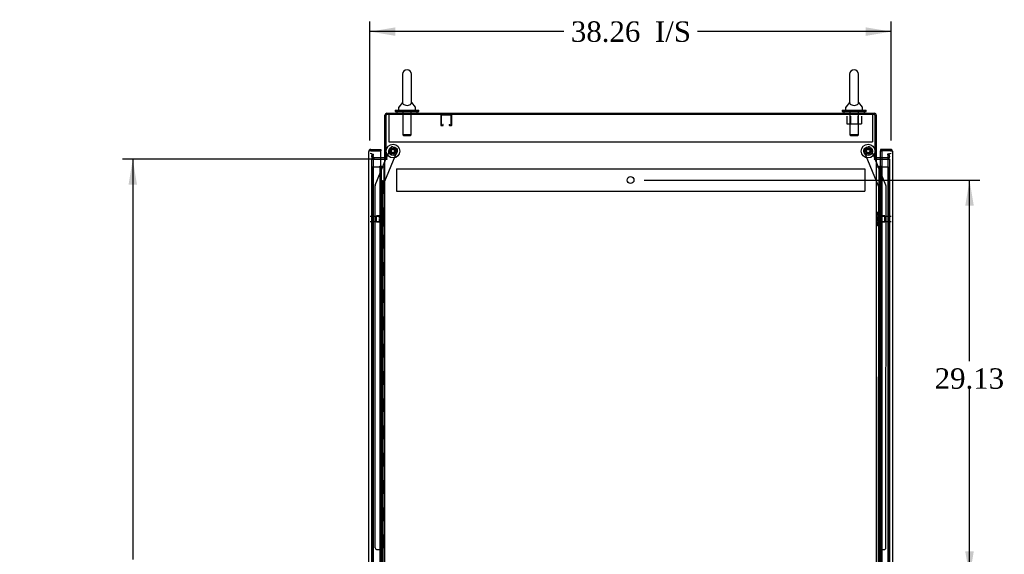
# Model space of a CAD drawing. Header units: inches. Extents: x 1 to 359, y -2 to 239.
# Tile 13 of 18: x 147 to 219, y 124 to 163. Entities that reach past the tile are written whole.
import ezdxf
from ezdxf.enums import TextEntityAlignment as Align
from ezdxf.lldxf.tags import DXFTag

# ---------------------------------------------------------------- set-up
doc = ezdxf.new("R2010")
doc.units = ezdxf.units.IN
doc.header["$MEASUREMENT"] = 0
for name, color, linetype in [('COM53964-5', 7, 'Continuous'), ('COM54746-60', 7, 'Continuous'), ('COM56676-2', 7, 'Continuous'), ('COM70215', 7, 'Continuous'), ('COM70220', 7, 'Continuous'), ('COM70449-5', 7, 'Continuous'), ('COM70839-3', 7, 'Continuous'), ('COM71197-3', 7, 'Continuous'), ('COM71199-2', 7, 'Continuous'), ('Default', 7, 'Continuous'), ('NTS18024', 7, 'Continuous'), ('NTS18147', 7, 'Continuous'), ('ROL87452', 7, 'Continuous'), ('RVT17786', 7, 'Continuous'), ('SCS86414', 7, 'Continuous'), ('STD26122', 7, 'Continuous'), ('WAF25376', 7, 'Continuous'), ('WAF25377', 7, 'Continuous'), ('WAM254785', 7, 'Continuous'), ('WAM30038', 7, 'Continuous')]:
    doc.layers.add(name, color=color, linetype=linetype)
doc.styles.add('SEACAD_Times_New_Roman', font='times.ttf')
tags = doc.linetypes.add('HIDDEN2', pattern=[0.1875, 0.125, -0.0625]).pattern_tags.tags
tags[6:7] = [DXFTag(74, 4), DXFTag(75, 0), DXFTag(340, '0'), DXFTag(46, 0.0), DXFTag(50, 0.0), DXFTag(44, 0.0), DXFTag(45, 0.0)]
tags[4:5] = [DXFTag(74, 4), DXFTag(75, 0), DXFTag(340, '0'), DXFTag(46, 0.0), DXFTag(50, 0.0), DXFTag(44, 0.0), DXFTag(45, 0.0)]
doc.dimstyles.new('HAMMOND_(STH_-_300x200)', dxfattribs={"dimtxt": 1.5, "dimasz": 1.875, "dimexe": 0.75, "dimexo": 0.75, "dimgap": 0.375, "dimtad": 0, "dimtih": 1, "dimtoh": 1, "dimzin": 0, "dimdsep": 46, "dimtxsty": 'SEACAD_Times_New_Roman', "dimblk1": '_SE_FILLED', "dimblk2": '_SE_FILLED', "dimsah": 1, "dimcen": 0.75, "dimadec": 0, "dimazin": 0, "dimtfac": 0.8, "dimtofl": 0, "dimtmove": 0, "dimatfit": 3, "dimfxl": 1, "dimtolj": 1, "dimtzin": 0, "dimarcsym": 0})

# ---------------------------------------------------------------- blocks, each defined once
blk = doc.blocks.new('SE3')
at = {"layer": 'COM53964-5', "color": 7, "linetype": 'HIDDEN2'}
for p, q in [((174.88, 152.086), (174.88, 151.948)), ((174.88, 152.086), (209.255, 152.086)), ((174.88, 151.948), (174.88, 150.599)), ((209.255, 152.086), (209.255, 151.948)), ((209.255, 151.948), (209.255, 150.599)), ((174.88, 150.599), (174.88, 150.461)), ((174.88, 150.461), (209.255, 150.461)), ((209.255, 150.599), (209.255, 150.461))]:
    blk.add_line(p, q, dxfattribs=at)
blk.add_circle((192.068, 151.273), 0.25, dxfattribs=at)
at = {"layer": 'COM54746-60', "color": 7, "linetype": 'HIDDEN2'}
for p, q in [((173.135, 152.251), (173.66, 152.251)), ((173.135, 92.251), (173.135, 152.251)), ((173.66, 152.251), (173.685, 152.251)), ((173.677, 152.26), (173.677, 152.286)), ((173.677, 152.286), (173.727, 152.286)), ((173.727, 152.26), (173.677, 152.26)), ((173.685, 92.251), (173.685, 152.251)), ((173.74, 152.251), (173.685, 152.251)), ((173.69, 152.26), (173.69, 92.251)), ((173.727, 152.286), (173.752, 152.286)), ((173.727, 152.26), (173.752, 152.26)), ((173.74, 152.251), (173.781, 152.251)), ((173.74, 151.251), (173.74, 152.251)), ((173.752, 152.286), (173.802, 152.286)), ((173.802, 152.26), (173.752, 152.26)), ((173.781, 152.251), (173.976, 152.251)), ((173.781, 151.251), (173.781, 152.251)), ((173.79, 92.251), (173.79, 152.26)), ((173.802, 152.286), (173.802, 152.26)), ((173.976, 152.251), (174.038, 152.251)), ((173.976, 92.251), (173.976, 152.251)), ((210.346, 152.251), (210.346, 92.251)), ((210.446, 92.251), (210.446, 152.251)), ((210.515, 152.251), (211, 152.251)), ((211, 92.251), (211, 152.251)), ((173.685, 151.251), (173.74, 151.251)), ((173.729, 151.251), (173.857, 151.251)), ((173.729, 150.251), (173.729, 151.251)), ((173.826, 150.251), (173.826, 151.251)), ((173.852, 151.251), (173.852, 150.251)), ((173.857, 150.251), (173.857, 151.251)), ((210.309, 151.251), (210.279, 151.251)), ((210.279, 151.251), (210.279, 150.251)), ((173.685, 150.251), (173.74, 150.251)), ((173.729, 150.251), (173.857, 150.251)), ((173.74, 149.251), (173.74, 150.251)), ((173.781, 149.251), (173.781, 150.251)), ((210.309, 150.251), (210.279, 150.251)), ((173.685, 149.251), (173.74, 149.251)), ((173.729, 149.251), (173.857, 149.251)), ((173.729, 148.251), (173.729, 149.251)), ((173.826, 148.251), (173.826, 149.251)), ((173.852, 149.251), (173.852, 148.251)), ((173.857, 148.251), (173.857, 149.251)), ((210.309, 149.251), (210.279, 149.251)), ((210.279, 149.251), (210.279, 148.251)), ((173.685, 148.251), (173.74, 148.251)), ((173.729, 148.251), (173.857, 148.251)), ((173.74, 147.251), (173.74, 148.251)), ((173.781, 147.251), (173.781, 148.251)), ((210.309, 148.251), (210.279, 148.251)), ((173.685, 147.251), (173.74, 147.251)), ((173.729, 147.251), (173.857, 147.251)), ((173.729, 146.251), (173.729, 147.251)), ((173.826, 146.251), (173.826, 147.251)), ((173.852, 147.251), (173.852, 146.251)), ((173.857, 146.251), (173.857, 147.251)), ((210.309, 147.251), (210.279, 147.251)), ((210.279, 147.251), (210.279, 146.251)), ((173.685, 146.251), (173.74, 146.251)), ((173.729, 146.251), (173.857, 146.251)), ((173.74, 145.251), (173.74, 146.251)), ((173.781, 145.251), (173.781, 146.251)), ((210.309, 146.251), (210.279, 146.251)), ((173.685, 145.251), (173.74, 145.251)), ((173.729, 145.251), (173.857, 145.251)), ((173.729, 144.251), (173.729, 145.251)), ((173.826, 144.251), (173.826, 145.251)), ((173.852, 145.251), (173.852, 144.251)), ((173.857, 144.251), (173.857, 145.251)), ((210.309, 145.251), (210.279, 145.251)), ((210.279, 145.251), (210.279, 144.251)), ((173.685, 144.251), (173.74, 144.251)), ((173.729, 144.251), (173.857, 144.251)), ((173.74, 143.251), (173.74, 144.251)), ((173.781, 143.251), (173.781, 144.251)), ((210.309, 144.251), (210.279, 144.251)), ((173.685, 143.251), (173.74, 143.251)), ((173.729, 143.251), (173.857, 143.251)), ((173.729, 142.251), (173.729, 143.251)), ((173.826, 142.251), (173.826, 143.251)), ((173.852, 143.251), (173.852, 142.251)), ((173.857, 142.251), (173.857, 143.251)), ((210.309, 143.251), (210.279, 143.251)), ((210.279, 143.251), (210.279, 142.251)), ((173.685, 142.251), (173.74, 142.251)), ((173.729, 142.251), (173.857, 142.251)), ((173.74, 141.251), (173.74, 142.251)), ((173.781, 141.251), (173.781, 142.251)), ((210.309, 142.251), (210.279, 142.251)), ((173.685, 141.251), (173.74, 141.251)), ((173.729, 141.251), (173.857, 141.251)), ((173.729, 140.251), (173.729, 141.251)), ((173.826, 140.251), (173.826, 141.251)), ((173.852, 141.251), (173.852, 140.251)), ((173.857, 140.251), (173.857, 141.251)), ((210.309, 141.251), (210.279, 141.251)), ((210.279, 141.251), (210.279, 140.251)), ((173.685, 140.251), (173.74, 140.251)), ((173.729, 140.251), (173.857, 140.251)), ((173.74, 139.251), (173.74, 140.251)), ((173.781, 139.251), (173.781, 140.251)), ((210.309, 140.251), (210.279, 140.251)), ((173.685, 139.251), (173.74, 139.251)), ((173.729, 139.251), (173.857, 139.251)), ((173.729, 138.251), (173.729, 139.251)), ((173.826, 138.251), (173.826, 139.251)), ((173.852, 139.251), (173.852, 138.251)), ((173.857, 138.251), (173.857, 139.251)), ((210.309, 139.251), (210.279, 139.251)), ((210.279, 139.251), (210.279, 138.251)), ((173.685, 138.251), (173.74, 138.251)), ((173.729, 138.251), (173.857, 138.251)), ((173.74, 137.251), (173.74, 138.251)), ((173.781, 137.251), (173.781, 138.251)), ((210.309, 138.251), (210.279, 138.251)), ((173.685, 137.251), (173.74, 137.251)), ((173.729, 137.251), (173.857, 137.251)), ((173.729, 136.251), (173.729, 137.251)), ((173.826, 136.251), (173.826, 137.251)), ((173.852, 137.251), (173.852, 136.251)), ((173.857, 136.251), (173.857, 137.251)), ((210.309, 137.251), (210.279, 137.251)), ((210.279, 137.251), (210.279, 136.251)), ((173.685, 136.251), (173.74, 136.251)), ((173.729, 136.251), (173.857, 136.251)), ((173.74, 135.251), (173.74, 136.251)), ((173.781, 135.251), (173.781, 136.251)), ((210.309, 136.251), (210.279, 136.251)), ((173.685, 135.251), (173.74, 135.251)), ((173.729, 135.251), (173.857, 135.251)), ((173.729, 134.251), (173.729, 135.251)), ((173.826, 134.251), (173.826, 135.251)), ((173.852, 135.251), (173.852, 134.251)), ((173.857, 134.251), (173.857, 135.251)), ((210.309, 135.251), (210.279, 135.251)), ((210.279, 135.251), (210.279, 134.251)), ((173.685, 134.251), (173.74, 134.251)), ((173.729, 134.251), (173.857, 134.251)), ((173.74, 133.251), (173.74, 134.251)), ((173.781, 133.251), (173.781, 134.251)), ((210.309, 134.251), (210.279, 134.251)), ((173.685, 133.251), (173.74, 133.251)), ((173.729, 133.251), (173.857, 133.251)), ((173.729, 132.251), (173.729, 133.251)), ((173.826, 132.251), (173.826, 133.251)), ((173.852, 133.251), (173.852, 132.251)), ((173.857, 132.251), (173.857, 133.251)), ((210.309, 133.251), (210.279, 133.251)), ((210.279, 133.251), (210.279, 132.251)), ((173.685, 132.251), (173.74, 132.251)), ((173.729, 132.251), (173.857, 132.251)), ((173.74, 131.251), (173.74, 132.251)), ((173.781, 131.251), (173.781, 132.251)), ((210.309, 132.251), (210.279, 132.251)), ((173.685, 131.251), (173.74, 131.251)), ((173.729, 131.251), (173.857, 131.251)), ((173.729, 130.251), (173.729, 131.251)), ((173.826, 130.251), (173.826, 131.251)), ((173.852, 131.251), (173.852, 130.251)), ((173.857, 130.251), (173.857, 131.251)), ((210.309, 131.251), (210.279, 131.251)), ((210.279, 131.251), (210.279, 130.251)), ((173.685, 130.251), (173.74, 130.251)), ((173.729, 130.251), (173.857, 130.251)), ((173.74, 129.251), (173.74, 130.251)), ((173.781, 129.251), (173.781, 130.251)), ((210.309, 130.251), (210.279, 130.251)), ((173.685, 129.251), (173.74, 129.251)), ((173.729, 129.251), (173.857, 129.251)), ((173.729, 128.251), (173.729, 129.251)), ((173.826, 128.251), (173.826, 129.251)), ((173.852, 129.251), (173.852, 128.251)), ((173.857, 128.251), (173.857, 129.251)), ((210.309, 129.251), (210.279, 129.251)), ((210.279, 129.251), (210.279, 128.251)), ((173.685, 128.251), (173.74, 128.251)), ((173.729, 128.251), (173.857, 128.251)), ((173.74, 127.251), (173.74, 128.251)), ((173.781, 127.251), (173.781, 128.251)), ((210.309, 128.251), (210.279, 128.251)), ((173.685, 127.251), (173.74, 127.251)), ((173.729, 127.251), (173.857, 127.251)), ((173.729, 126.251), (173.729, 127.251)), ((173.826, 126.251), (173.826, 127.251)), ((173.852, 127.251), (173.852, 126.251)), ((173.857, 126.251), (173.857, 127.251)), ((210.309, 127.251), (210.279, 127.251)), ((210.279, 127.251), (210.279, 126.251)), ((173.685, 126.251), (173.74, 126.251)), ((173.729, 126.251), (173.857, 126.251)), ((173.74, 125.251), (173.74, 126.251)), ((173.781, 125.251), (173.781, 126.251)), ((210.309, 126.251), (210.279, 126.251)), ((173.685, 125.251), (173.74, 125.251)), ((173.729, 125.251), (173.857, 125.251)), ((173.729, 124.251), (173.729, 125.251)), ((173.826, 124.251), (173.826, 125.251)), ((173.852, 125.251), (173.852, 124.251)), ((173.857, 124.251), (173.857, 125.251)), ((210.309, 125.251), (210.279, 125.251)), ((210.279, 125.251), (210.279, 124.251)), ((173.685, 124.251), (173.74, 124.251)), ((173.729, 124.251), (173.857, 124.251)), ((173.74, 123.251), (173.74, 124.251)), ((173.781, 123.251), (173.781, 124.251)), ((210.309, 124.251), (210.279, 124.251))]:
    blk.add_line(p, q, dxfattribs=at)
at = {"layer": 'COM54746-60', "color": 7, "linetype": 'Continuous'}
for p, q in [((210.098, 152.251), (210.309, 152.251)), ((210.309, 152.251), (210.513, 152.251)), ((210.309, 151.251), (210.309, 152.251)), ((210.333, 152.26), (210.333, 152.286)), ((210.333, 152.286), (210.383, 152.286)), ((210.383, 152.26), (210.333, 152.26)), ((210.346, 152.26), (210.346, 152.251)), ((210.383, 152.286), (210.408, 152.286)), ((210.383, 152.26), (210.408, 152.26)), ((210.408, 152.286), (210.458, 152.286)), ((210.458, 152.26), (210.408, 152.26)), ((210.446, 152.251), (210.446, 152.26)), ((210.458, 152.286), (210.458, 152.26)), ((210.513, 152.251), (210.515, 152.251)), ((210.513, 151.251), (210.513, 152.251)), ((210.513, 151.251), (210.309, 151.251)), ((210.513, 151.251), (210.309, 151.251)), ((210.309, 150.251), (210.309, 151.251)), ((210.513, 150.251), (210.513, 151.251)), ((210.513, 150.251), (210.309, 150.251)), ((210.513, 150.251), (210.309, 150.251)), ((210.309, 149.251), (210.309, 150.251)), ((210.513, 149.251), (210.513, 150.251)), ((210.513, 149.251), (210.309, 149.251)), ((210.513, 149.251), (210.309, 149.251)), ((210.309, 148.251), (210.309, 149.251)), ((210.513, 148.251), (210.513, 149.251)), ((210.513, 148.251), (210.309, 148.251)), ((210.513, 148.251), (210.309, 148.251)), ((210.309, 147.251), (210.309, 148.251)), ((210.513, 147.251), (210.513, 148.251)), ((210.513, 147.251), (210.309, 147.251)), ((210.513, 147.251), (210.309, 147.251)), ((210.309, 146.251), (210.309, 147.251)), ((210.513, 146.251), (210.513, 147.251)), ((210.513, 146.251), (210.309, 146.251)), ((210.513, 146.251), (210.309, 146.251)), ((210.309, 145.251), (210.309, 146.251)), ((210.513, 145.251), (210.513, 146.251)), ((210.513, 145.251), (210.309, 145.251)), ((210.513, 145.251), (210.309, 145.251)), ((210.309, 144.251), (210.309, 145.251)), ((210.513, 144.251), (210.513, 145.251)), ((210.513, 144.251), (210.309, 144.251)), ((210.513, 144.251), (210.309, 144.251)), ((210.309, 143.251), (210.309, 144.251)), ((210.513, 143.251), (210.513, 144.251)), ((210.513, 143.251), (210.309, 143.251)), ((210.513, 143.251), (210.309, 143.251)), ((210.309, 142.251), (210.309, 143.251)), ((210.513, 142.251), (210.513, 143.251)), ((210.513, 142.251), (210.309, 142.251)), ((210.513, 142.251), (210.309, 142.251)), ((210.309, 141.251), (210.309, 142.251)), ((210.513, 141.251), (210.513, 142.251)), ((210.513, 141.251), (210.309, 141.251)), ((210.513, 141.251), (210.309, 141.251)), ((210.309, 140.251), (210.309, 141.251)), ((210.513, 140.251), (210.513, 141.251)), ((210.513, 140.251), (210.309, 140.251)), ((210.513, 140.251), (210.309, 140.251)), ((210.309, 139.251), (210.309, 140.251)), ((210.513, 139.251), (210.513, 140.251)), ((210.513, 139.251), (210.309, 139.251)), ((210.513, 139.251), (210.309, 139.251)), ((210.309, 138.251), (210.309, 139.251)), ((210.513, 138.251), (210.513, 139.251)), ((210.513, 138.251), (210.309, 138.251)), ((210.513, 138.251), (210.309, 138.251)), ((210.309, 137.251), (210.309, 138.251)), ((210.513, 137.251), (210.513, 138.251)), ((210.513, 137.251), (210.309, 137.251)), ((210.513, 137.251), (210.309, 137.251)), ((210.309, 136.251), (210.309, 137.251)), ((210.513, 136.251), (210.513, 137.251)), ((210.513, 136.251), (210.309, 136.251)), ((210.513, 136.251), (210.309, 136.251)), ((210.309, 135.251), (210.309, 136.251)), ((210.513, 135.251), (210.513, 136.251)), ((210.513, 135.251), (210.309, 135.251)), ((210.513, 135.251), (210.309, 135.251)), ((210.309, 134.251), (210.309, 135.251)), ((210.513, 134.251), (210.513, 135.251)), ((210.513, 134.251), (210.309, 134.251)), ((210.513, 134.251), (210.309, 134.251)), ((210.309, 133.251), (210.309, 134.251)), ((210.513, 133.251), (210.513, 134.251)), ((210.513, 133.251), (210.309, 133.251)), ((210.513, 133.251), (210.309, 133.251)), ((210.309, 132.251), (210.309, 133.251)), ((210.513, 132.251), (210.513, 133.251)), ((210.513, 132.251), (210.309, 132.251)), ((210.513, 132.251), (210.309, 132.251)), ((210.309, 131.251), (210.309, 132.251)), ((210.513, 131.251), (210.513, 132.251)), ((210.513, 131.251), (210.309, 131.251)), ((210.513, 131.251), (210.309, 131.251)), ((210.309, 130.251), (210.309, 131.251)), ((210.513, 130.251), (210.513, 131.251)), ((210.513, 130.251), (210.309, 130.251)), ((210.513, 130.251), (210.309, 130.251)), ((210.309, 129.251), (210.309, 130.251)), ((210.513, 129.251), (210.513, 130.251)), ((210.513, 129.251), (210.309, 129.251)), ((210.513, 129.251), (210.309, 129.251)), ((210.309, 128.251), (210.309, 129.251)), ((210.513, 128.251), (210.513, 129.251)), ((210.513, 128.251), (210.309, 128.251)), ((210.513, 128.251), (210.309, 128.251)), ((210.309, 127.251), (210.309, 128.251)), ((210.513, 127.251), (210.513, 128.251)), ((210.513, 127.251), (210.309, 127.251)), ((210.513, 127.251), (210.309, 127.251)), ((210.309, 126.251), (210.309, 127.251)), ((210.513, 126.251), (210.513, 127.251)), ((210.513, 126.251), (210.309, 126.251)), ((210.513, 126.251), (210.309, 126.251)), ((210.309, 125.251), (210.309, 126.251)), ((210.513, 125.251), (210.513, 126.251)), ((210.513, 125.251), (210.309, 125.251)), ((210.513, 125.251), (210.309, 125.251)), ((210.309, 124.251), (210.309, 125.251)), ((210.513, 124.251), (210.513, 125.251)), ((210.513, 124.251), (210.309, 124.251)), ((210.513, 124.251), (210.309, 124.251)), ((210.309, 123.251), (210.309, 124.251)), ((210.513, 123.251), (210.513, 124.251))]:
    blk.add_line(p, q, dxfattribs=at)
at = {"layer": 'COM56676-2', "color": 7, "linetype": 'HIDDEN2'}
for p, q in [((174.318, 156.077), (174.318, 155.892)), ((174.318, 155.892), (174.318, 154.077)), ((209.818, 156.077), (209.818, 155.892)), ((209.818, 155.892), (209.818, 154.077)), ((174.318, 154.077), (209.818, 154.077))]:
    blk.add_line(p, q, dxfattribs=at)
at = {"layer": 'COM70215', "color": 7, "linetype": 'HIDDEN2'}
for p, q in [((178.133, 156.034), (178.133, 155.307)), ((178.173, 156.034), (178.173, 155.307)), ((178.903, 156.037), (178.176, 156.037)), ((178.906, 155.307), (178.906, 156.034)), ((178.946, 155.307), (178.946, 156.034)), ((178.176, 155.304), (178.278, 155.304)), ((178.176, 155.264), (178.278, 155.264)), ((178.281, 155.307), (178.281, 155.358)), ((178.321, 155.358), (178.281, 155.358)), ((178.321, 155.307), (178.321, 155.358)), ((178.758, 155.358), (178.758, 155.307)), ((178.758, 155.358), (178.798, 155.358)), ((178.798, 155.358), (178.798, 155.307)), ((178.801, 155.304), (178.903, 155.304)), ((178.801, 155.264), (178.903, 155.264))]:
    blk.add_line(p, q, dxfattribs=at)
for centre, radius, start, end in [((178.176, 156.034), 0.043, 90, 180), ((178.176, 156.034), 0.003, 90, 180), ((178.903, 156.034), 0.043, 0, 90), ((178.903, 156.034), 0.003, 0, 90), ((178.176, 155.307), 0.043, 180, 270), ((178.176, 155.307), 0.003, 180, 270), ((178.278, 155.307), 0.003, 270, 0), ((178.278, 155.307), 0.043, 270, 0), ((178.801, 155.307), 0.043, 180, 270), ((178.801, 155.307), 0.003, 180, 270), ((178.903, 155.307), 0.003, 270, 0), ((178.903, 155.307), 0.043, 270, 0)]:
    blk.add_arc(centre, radius, start, end, dxfattribs=at)
at = {"layer": 'COM70220', "color": 7, "linetype": 'HIDDEN2'}
for p, q in [((173.196, 152.718), (173.196, 152.968)), ((173.196, 91.783), (173.196, 152.718)), ((210.94, 152.968), (210.94, 152.718)), ((210.94, 152.718), (210.94, 91.783))]:
    blk.add_line(p, q, dxfattribs=at)
for centre, start, end in [((172.946, 152.968), 0, 90), ((211.19, 152.968), 90, 180)]:
    blk.add_arc(centre, 0.25, start, end, dxfattribs=at)
at = {"layer": 'COM70449-5', "color": 7, "linetype": 'Continuous'}
for p, q in [((174.181, 156.172), (209.955, 156.172)), ((174.038, 152.827), (174.038, 156.029)), ((210.098, 156.029), (210.098, 152.827)), ((173.99, 152.892), (173.726, 152.892)), ((174.133, 152.827), (174.038, 152.827)), ((210.003, 152.827), (210.098, 152.827)), ((210.515, 152.892), (210.146, 152.892))]:
    blk.add_line(p, q, dxfattribs=at)
at = {"layer": 'COM70449-5', "color": 7, "linetype": 'HIDDEN2'}
for p, q in [((173.073, 152.965), (173.113, 153.193)), ((173.113, 153.193), (173.206, 153.177)), ((173.166, 152.948), (173.206, 153.177)), ((173.726, 152.892), (173.213, 152.892)), ((210.922, 152.892), (210.515, 152.892)), ((211.023, 153.193), (210.929, 153.177)), ((210.929, 153.177), (210.969, 152.948)), ((211.023, 153.193), (211.063, 152.965))]:
    blk.add_line(p, q, dxfattribs=at)
at = {"layer": 'COM70449-5', "color": 7, "linetype": 'Continuous'}
for centre, radius, start, end in [((174.181, 156.029), 0.143, 90, 180), ((209.955, 156.029), 0.143, 0, 90), ((173.99, 152.94), 0.048, 270, 0), ((173.99, 152.94), 0.143, 270, 307.79488), ((210.146, 152.94), 0.143, 232.20512, 270), ((210.146, 152.94), 0.048, 180, 270)]:
    blk.add_arc(centre, radius, start, end, dxfattribs=at)
at = {"layer": 'COM70449-5', "color": 7, "linetype": 'HIDDEN2'}
for centre, radius, start, end in [((174.181, 156.029), 0.048, 90, 180), ((209.955, 156.029), 0.048, 0, 90), ((173.213, 152.94), 0.143, 170, 270), ((173.213, 152.94), 0.048, 170, 270), ((210.922, 152.94), 0.143, 270, 10), ((210.922, 152.94), 0.048, 270, 10)]:
    blk.add_arc(centre, radius, start, end, dxfattribs=at)
at = {"layer": 'COM70839-3', "color": 7, "linetype": 'HIDDEN2'}
for p, q in [((173.853, 150.779), (174.952, 153.435)), ((174.125, 152.827), (174.461, 153.638)), ((174.625, 153.706), (174.884, 153.599)), ((210.283, 150.779), (209.183, 153.435)), ((209.251, 153.599), (209.511, 153.706)), ((210.01, 152.827), (209.674, 153.638)), ((173.331, 150.907), (174.113, 152.797)), ((210.804, 150.907), (210.022, 152.797)), ((173.334, 124.276), (173.321, 150.859)), ((173.866, 122.901), (173.853, 150.779)), ((210.27, 122.901), (210.283, 150.779)), ((210.801, 124.276), (210.814, 150.859)), ((173.459, 124.151), (173.67, 124.151)), ((173.795, 124.026), (173.796, 123.014)), ((210.34, 123.014), (210.34, 124.026)), ((210.465, 124.151), (210.676, 124.151))]:
    blk.add_line(p, q, dxfattribs=at)
at = {"layer": 'COM70839-3', "color": 7, "linetype": 'Continuous'}
for p, q in [((174.113, 152.797), (174.125, 152.827)), ((210.022, 152.797), (210.01, 152.827))]:
    blk.add_line(p, q, dxfattribs=at)
at = {"layer": 'COM70839-3', "color": 7, "linetype": 'HIDDEN2'}
for centre in [(174.633, 153.399), (209.503, 153.399)]:
    blk.add_circle(centre, 0.129, dxfattribs=at)
for centre, start, end in [((174.577, 153.591), 67.51549, 157.51549), ((174.837, 153.483), 337.51549, 67.51549), ((209.299, 153.483), 112.48451, 202.48451), ((209.559, 153.591), 22.48451, 112.48451), ((173.446, 150.859), 157.51549, 180.02749), ((210.689, 150.859), 359.97251, 22.48451), ((173.459, 124.276), 180.02749, 270.02749), ((173.67, 124.026), 0.02749, 90.02749), ((210.465, 124.026), 89.97251, 179.97251), ((210.676, 124.276), 269.97251, 359.97251)]:
    blk.add_arc(centre, 0.125, start, end, dxfattribs=at)
at = {"layer": 'COM71197-3', "color": 7, "linetype": 'Continuous'}
for p, q in [((210.003, 156.077), (174.133, 156.077)), ((174.133, 152.827), (174.133, 156.077)), ((210.003, 156.077), (210.003, 152.827)), ((173.726, 152.797), (173.99, 152.797)), ((174.038, 152.797), (173.99, 152.797)), ((174.038, 152.797), (174.181, 152.797)), ((174.038, 91.487), (174.038, 152.797)), ((174.181, 152.827), (174.133, 152.827)), ((209.955, 152.827), (210.003, 152.827)), ((209.955, 152.797), (210.098, 152.797)), ((210.098, 152.797), (210.098, 91.487)), ((210.146, 152.797), (210.098, 152.797)), ((210.146, 152.797), (210.515, 152.797))]:
    blk.add_line(p, q, dxfattribs=at)
at = {"layer": 'COM71197-3', "color": 7, "linetype": 'HIDDEN2'}
for p, q in [((173.071, 152.797), (173.726, 152.797)), ((173.071, 91.487), (173.071, 152.797)), ((210.515, 152.797), (211.065, 152.797)), ((211.065, 152.797), (211.065, 91.487))]:
    blk.add_line(p, q, dxfattribs=at)
at = {"layer": 'COM71197-3', "color": 7, "linetype": 'Continuous'}
for centre, start, end in [((174.181, 152.812), 270, 90), ((209.955, 152.812), 90, 270)]:
    blk.add_arc(centre, 0.015, start, end, dxfattribs=at)
at = {"layer": 'COM71199-2', "color": 7, "linetype": 'Continuous'}
for p, q in [((172.851, 91.128), (172.851, 153.374)), ((172.851, 153.374), (172.851, 153.374)), ((172.851, 153.374), (172.851, 153.374)), ((172.851, 153.374), (172.851, 153.374)), ((172.931, 153.422), (172.88, 153.461)), ((172.994, 153.422), (172.88, 153.422)), ((172.994, 153.422), (172.931, 153.422)), ((172.994, 153.517), (173.726, 153.517)), ((172.994, 153.422), (172.994, 153.422)), ((172.994, 153.422), (173.726, 153.422)), ((173.726, 153.422), (172.994, 153.422)), ((173.726, 153.517), (173.726, 153.422)), ((173.726, 91.08), (173.726, 153.422)), ((211.142, 153.517), (210.41, 153.517)), ((210.41, 153.517), (210.41, 153.422)), ((210.41, 152.892), (210.41, 153.422)), ((210.41, 153.422), (210.515, 153.422)), ((211.142, 153.422), (210.41, 153.422)), ((210.515, 153.422), (210.515, 91.08)), ((211.142, 153.422), (210.515, 153.422)), ((211.142, 153.422), (211.142, 153.422)), ((211.204, 153.422), (211.142, 153.422)), ((211.142, 153.422), (211.255, 153.422)), ((211.204, 153.422), (211.255, 153.461)), ((211.285, 153.374), (211.285, 91.128)), ((211.285, 153.374), (211.285, 153.374)), ((211.285, 153.374), (211.285, 153.374))]:
    blk.add_line(p, q, dxfattribs=at)
at = {"layer": 'COM71199-2', "color": 7, "linetype": 'HIDDEN2'}
blk.add_line((210.41, 91.392), (210.41, 152.892), dxfattribs=at)
at = {"layer": 'COM71199-2', "color": 7, "linetype": 'Continuous'}
for centre, start, end in [((172.994, 153.374), 142.49641, 179.84393), ((172.994, 153.374), 179.92383, 180), ((172.994, 153.374), 90, 142.49641), ((211.142, 153.374), 37.50359, 90), ((211.142, 153.374), 0.15607, 37.50359), ((211.142, 153.374), 0, 0.07617)]:
    blk.add_arc(centre, 0.143, start, end, dxfattribs=at)
for points in [[(172.88, 153.422), (172.871, 153.414), (172.863, 153.406), (172.856, 153.394), (172.854, 153.39), (172.851, 153.382), (172.851, 153.378), (172.851, 153.374)], [(211.255, 153.422), (211.265, 153.414), (211.272, 153.406), (211.28, 153.394), (211.281, 153.39), (211.284, 153.382), (211.285, 153.378), (211.285, 153.374)]]:
    blk.add_open_spline(points, degree=3, knots=[0, 0, 0, 0, 0.5, 0.5, 0.75, 0.75, 1, 1, 1, 1], dxfattribs=at)
at = {"layer": 'NTS18024', "color": 7, "linetype": 'HIDDEN2'}
for p, q in [((207.939, 155.952), (207.939, 155.407)), ((207.939, 155.407), (208.211, 155.407)), ((208.211, 155.952), (208.211, 155.407)), ((208.211, 155.407), (208.737, 155.407)), ((208.737, 155.952), (208.737, 155.407)), ((208.737, 155.407), (209.011, 155.407)), ((209.011, 155.952), (209.011, 155.407))]:
    blk.add_line(p, q, dxfattribs=at)
at = {"layer": 'NTS18147', "color": 7, "linetype": 'HIDDEN2'}
for p, q in [((173.854, 148.917), (173.854, 148.922)), ((173.917, 148.922), (173.854, 148.922)), ((173.854, 148.917), (173.854, 148.728)), ((173.854, 148.917), (173.917, 148.917)), ((173.917, 148.917), (173.917, 148.922)), ((210.219, 148.917), (210.219, 148.922)), ((210.282, 148.922), (210.219, 148.922)), ((210.219, 148.917), (210.282, 148.917)), ((210.282, 148.917), (210.282, 148.922)), ((210.282, 148.728), (210.282, 148.917)), ((173.416, 148.202), (173.416, 148.642)), ((173.854, 148.642), (173.416, 148.642)), ((173.416, 148.202), (173.854, 148.202)), ((173.854, 148.728), (173.854, 148.611)), ((173.917, 148.728), (173.854, 148.728)), ((173.854, 148.611), (173.854, 148.233)), ((173.854, 148.611), (173.917, 148.611)), ((173.854, 148.233), (173.854, 148.115)), ((173.917, 148.233), (173.854, 148.233)), ((173.917, 148.611), (173.917, 148.728)), ((173.917, 148.115), (173.917, 148.233)), ((173.979, 148.768), (173.979, 148.823)), ((210.157, 148.823), (210.157, 148.768)), ((210.219, 148.728), (210.219, 148.611)), ((210.282, 148.728), (210.219, 148.728)), ((210.219, 148.611), (210.282, 148.611)), ((210.219, 148.233), (210.219, 148.115)), ((210.282, 148.233), (210.219, 148.233)), ((210.282, 148.611), (210.282, 148.728)), ((210.719, 148.642), (210.282, 148.642)), ((210.282, 148.233), (210.282, 148.611)), ((210.282, 148.115), (210.282, 148.233)), ((210.282, 148.202), (210.719, 148.202)), ((210.719, 148.202), (210.719, 148.642)), ((173.854, 148.115), (173.854, 147.927)), ((173.854, 148.115), (173.917, 148.115)), ((173.854, 147.927), (173.854, 147.922)), ((173.917, 147.927), (173.854, 147.927)), ((173.854, 147.922), (173.917, 147.922)), ((173.917, 147.927), (173.917, 147.922)), ((173.979, 148.021), (173.979, 148.075)), ((210.157, 148.075), (210.157, 148.021)), ((210.219, 148.115), (210.282, 148.115)), ((210.219, 147.927), (210.219, 147.922)), ((210.282, 147.927), (210.219, 147.927)), ((210.219, 147.922), (210.282, 147.922)), ((210.282, 147.927), (210.282, 148.115)), ((210.282, 147.927), (210.282, 147.922))]:
    blk.add_line(p, q, dxfattribs=at)
for centre, start, end in [((173.66, 148.422), 323.63381, 36.36619), ((210.475, 148.422), 143.63381, 216.36619)]:
    blk.add_arc(centre, 0.318, start, end, dxfattribs=at)
for centre, major_axis, start_param, end_param in [((173.66, 148.823), (-0.318, 0), 2.506883, 3.776302), ((210.475, 148.823), (0.318, 0), 2.506883, 3.776302), ((173.66, 148.768), (-0.318, 0), 2.506883, 3.141593), ((173.66, 148.075), (-0.318, 0), 3.141593, 3.776302), ((210.475, 148.768), (0.318, 0), 3.141593, 3.776302), ((210.475, 148.075), (0.318, 0), 2.506883, 3.141593), ((173.66, 148.021), (-0.318, 0), 2.506883, 3.776302), ((210.475, 148.021), (0.318, 0), 2.506883, 3.776302)]:
    blk.add_ellipse(centre, major_axis=major_axis, ratio=0.5, start_param=start_param, end_param=end_param, dxfattribs=at)
at = {"layer": 'ROL87452', "color": 7, "linetype": 'HIDDEN2'}
for centre, radius in [((174.633, 153.399), 0.5), ((174.633, 153.399), 0.206), ((209.503, 153.399), 0.5)]:
    blk.add_circle(centre, radius, dxfattribs=at)
at = {"layer": 'RVT17786', "color": 7, "linetype": 'HIDDEN2'}
for centre, radius in [((174.633, 153.399), 0.217), ((209.503, 153.399), 0.217), ((209.503, 153.399), 0.125)]:
    blk.add_circle(centre, radius, dxfattribs=at)
at = {"layer": 'SCS86414', "color": 7, "linetype": 'Continuous'}
for p, q in [((175.33, 159.037), (175.33, 156.965)), ((175.993, 156.965), (175.993, 159.037)), ((208.142, 159.037), (208.142, 156.965)), ((208.805, 156.965), (208.805, 159.037)), ((175.321, 156.956), (175.051, 156.629)), ((176.273, 156.629), (176.002, 156.956)), ((208.133, 156.956), (207.863, 156.629)), ((209.085, 156.629), (208.814, 156.956)), ((175.037, 156.591), (175.037, 156.472)), ((176.287, 156.472), (176.287, 156.591)), ((207.849, 156.591), (207.849, 156.472)), ((209.099, 156.472), (209.099, 156.591))]:
    blk.add_line(p, q, dxfattribs=at)
at = {"layer": 'SCS86414', "color": 7, "linetype": 'HIDDEN2'}
for p, q in [((175.35, 156.412), (175.35, 154.597)), ((175.974, 154.597), (175.974, 156.412)), ((208.162, 156.412), (208.162, 154.597)), ((208.786, 154.597), (208.786, 156.412)), ((175.974, 154.597), (175.35, 154.597)), ((175.35, 154.597), (175.41, 154.537)), ((175.41, 154.537), (175.914, 154.537)), ((175.914, 154.537), (175.974, 154.597)), ((208.786, 154.597), (208.162, 154.597)), ((208.162, 154.597), (208.222, 154.537)), ((208.222, 154.537), (208.726, 154.537)), ((208.726, 154.537), (208.786, 154.597))]:
    blk.add_line(p, q, dxfattribs=at)
at = {"layer": 'SCS86414', "color": 7, "linetype": 'Continuous'}
for centre, radius, start, end in [((175.662, 159.037), 0.331, 0, 180), ((208.474, 159.037), 0.331, 0, 180), ((175.097, 156.591), 0.06, 140.32138, 180), ((175.097, 156.472), 0.06, 180, 270), ((176.227, 156.472), 0.06, 270, 0), ((176.227, 156.591), 0.06, 0, 39.67862), ((207.909, 156.591), 0.06, 140.32138, 180), ((207.909, 156.472), 0.06, 180, 270), ((209.039, 156.472), 0.06, 270, 0), ((209.039, 156.591), 0.06, 0, 39.67862)]:
    blk.add_arc(centre, radius, start, end, dxfattribs=at)
for points in [[(175.331, 156.96), (175.331, 156.952), (175.332, 156.94), (175.341, 156.904), (175.354, 156.875), (175.404, 156.823), (175.441, 156.798), (175.542, 156.763), (175.605, 156.752), (175.736, 156.754), (175.798, 156.767), (175.894, 156.805), (175.929, 156.83), (175.974, 156.883), (175.985, 156.912), (175.992, 156.946), (175.993, 156.955), (175.993, 156.962)], [(208.143, 156.96), (208.143, 156.952), (208.144, 156.94), (208.153, 156.904), (208.166, 156.875), (208.216, 156.823), (208.253, 156.798), (208.354, 156.763), (208.417, 156.752), (208.548, 156.754), (208.61, 156.767), (208.706, 156.805), (208.741, 156.83), (208.786, 156.883), (208.797, 156.912), (208.804, 156.946), (208.805, 156.955), (208.805, 156.962)]]:
    blk.add_open_spline(points, degree=3, knots=[0.2199913, 0.2199913, 0.2199913, 0.2199913, 0.25, 0.25, 0.3125, 0.3125, 0.375, 0.375, 0.4375, 0.4375, 0.5, 0.5, 0.5625, 0.5625, 0.625, 0.625, 0.6514654, 0.6514654, 0.6514654, 0.6514654], dxfattribs=at)
at = {"layer": 'STD26122', "color": 7, "linetype": 'HIDDEN2'}
for p, q in [((173.911, 148.607), (172.946, 148.607)), ((172.946, 148.237), (173.911, 148.237)), ((173.911, 148.607), (173.911, 148.237)), ((173.946, 148.572), (173.911, 148.607)), ((173.911, 148.237), (173.946, 148.272)), ((173.946, 148.272), (173.946, 148.572)), ((210.225, 148.607), (210.19, 148.572)), ((210.19, 148.272), (210.19, 148.572)), ((210.19, 148.272), (210.225, 148.237)), ((210.225, 148.237), (210.225, 148.607)), ((211.19, 148.607), (210.225, 148.607)), ((210.225, 148.237), (211.19, 148.237))]:
    blk.add_line(p, q, dxfattribs=at)
at = {"layer": 'WAF25376', "color": 7, "linetype": 'HIDDEN2'}
for centre, radius in [((174.633, 153.399), 0.315), ((174.633, 153.399), 0.14), ((209.503, 153.399), 0.315), ((209.503, 153.399), 0.14)]:
    blk.add_circle(centre, radius, dxfattribs=at)
at = {"layer": 'WAF25377', "color": 7, "linetype": 'Continuous'}
for p, q in [((174.787, 156.412), (176.537, 156.412)), ((174.787, 156.412), (174.787, 156.297)), ((174.787, 156.297), (176.537, 156.297)), ((176.537, 156.297), (176.537, 156.412)), ((207.599, 156.412), (209.349, 156.412)), ((207.599, 156.412), (207.599, 156.297)), ((207.599, 156.297), (209.349, 156.297)), ((209.349, 156.297), (209.349, 156.412))]:
    blk.add_line(p, q, dxfattribs=at)
at = {"layer": 'WAM254785', "color": 7, "linetype": 'Continuous'}
for p, q in [((174.912, 156.297), (174.912, 156.172)), ((176.412, 156.172), (176.412, 156.297)), ((207.724, 156.297), (207.724, 156.172)), ((209.224, 156.172), (209.224, 156.297))]:
    blk.add_line(p, q, dxfattribs=at)
at = {"layer": 'WAM30038', "color": 7, "linetype": 'HIDDEN2'}
for p, q in [((173.641, 148.596), (173.641, 148.65)), ((173.686, 148.624), (173.641, 148.596)), ((173.641, 148.571), (173.686, 148.599)), ((173.641, 148.596), (173.657, 148.583)), ((173.641, 148.439), (173.641, 148.571)), ((173.686, 148.439), (173.641, 148.439)), ((173.641, 148.273), (173.641, 148.404)), ((173.641, 148.404), (173.686, 148.404)), ((173.686, 148.245), (173.641, 148.273)), ((173.657, 148.261), (173.641, 148.248)), ((173.641, 148.194), (173.641, 148.248)), ((173.641, 148.248), (173.686, 148.22)), ((173.657, 148.583), (173.696, 148.607)), ((173.695, 148.237), (173.657, 148.261)), ((173.705, 148.797), (173.705, 148.047)), ((173.729, 148.797), (173.705, 148.797)), ((173.729, 148.797), (173.729, 148.047)), ((210.407, 148.047), (210.407, 148.797)), ((210.431, 148.797), (210.407, 148.797)), ((210.431, 148.047), (210.431, 148.797)), ((210.446, 148.604), (210.479, 148.583)), ((210.495, 148.596), (210.45, 148.624)), ((210.45, 148.599), (210.495, 148.571)), ((210.495, 148.439), (210.45, 148.439)), ((210.45, 148.404), (210.495, 148.404)), ((210.495, 148.273), (210.45, 148.245)), ((210.45, 148.22), (210.495, 148.248)), ((210.479, 148.261), (210.451, 148.243)), ((210.479, 148.583), (210.495, 148.596)), ((210.495, 148.248), (210.479, 148.261)), ((210.495, 148.65), (210.495, 148.596)), ((210.495, 148.571), (210.495, 148.439)), ((210.495, 148.404), (210.495, 148.273)), ((210.495, 148.248), (210.495, 148.194)), ((173.705, 148.047), (173.729, 148.047)), ((210.407, 148.047), (210.431, 148.047))]:
    blk.add_line(p, q, dxfattribs=at)
for centre, radius, start, end in [((173.12, 149.325), 0.85, 311.70584, 313.44931), ((173.687, 148.421), 0.0181, 1.77183, 93.07302), ((173.686, 148.422), 0.0182, 267.1609, 357.99424), ((173.117, 147.516), 0.854, 46.55474, 48.29011), ((211.018, 149.328), 0.854, 226.55474, 228.29011), ((210.449, 148.421), 0.0182, 87.1609, 177.99424), ((210.449, 148.422), 0.0181, 181.77183, 273.07302), ((211.015, 147.519), 0.85, 131.70584, 133.44931)]:
    blk.add_arc(centre, radius, start, end, dxfattribs=at)
for points, knots in [([(173.641, 148.65), (173.654, 148.662), (173.666, 148.673), (173.679, 148.684), (173.681, 148.686), (173.683, 148.688), (173.686, 148.69)], [0, 0, 0, 0, 0.858552, 0.858552, 0.858552, 1, 1, 1, 1]), ([(173.686, 148.154), (173.683, 148.155), (173.681, 148.157), (173.679, 148.159), (173.666, 148.171), (173.654, 148.182), (173.641, 148.194)], [0, 0, 0, 0, 0.141448, 0.141448, 0.141448, 1, 1, 1, 1]), ([(173.699, 148.629), (173.699, 148.629), (173.698, 148.629), (173.694, 148.629), (173.69, 148.627), (173.686, 148.624)], [0.4389304, 0.4389304, 0.4389304, 0.4389304, 0.5, 0.5, 1, 1, 1, 1]), ([(173.686, 148.599), (173.688, 148.601), (173.69, 148.602), (173.694, 148.606), (173.696, 148.608), (173.7, 148.612), (173.701, 148.614), (173.704, 148.619), (173.705, 148.622), (173.705, 148.624)], [0, 0, 0, 0, 0.25, 0.25, 0.5, 0.5, 0.75, 0.75, 1, 1, 1, 1]), ([(173.705, 148.22), (173.705, 148.222), (173.704, 148.224), (173.701, 148.229), (173.7, 148.232), (173.694, 148.238), (173.69, 148.242), (173.686, 148.245)], [0, 0, 0, 0, 0.25, 0.25, 0.5, 0.5, 1, 1, 1, 1]), ([(173.686, 148.22), (173.688, 148.218), (173.69, 148.217), (173.694, 148.216), (173.696, 148.215), (173.698, 148.215), (173.699, 148.215), (173.699, 148.215)], [0, 0, 0, 0, 0.25, 0.25, 0.5, 0.5, 0.5626015, 0.5626015, 0.5626015, 0.5626015]), ([(210.431, 148.624), (210.431, 148.622), (210.432, 148.619), (210.434, 148.614), (210.436, 148.612), (210.441, 148.605), (210.446, 148.602), (210.45, 148.599)], [0, 0, 0, 0, 0.25, 0.25, 0.5, 0.5, 1, 1, 1, 1]), ([(210.45, 148.245), (210.448, 148.243), (210.446, 148.242), (210.441, 148.238), (210.439, 148.236), (210.436, 148.232), (210.434, 148.229), (210.432, 148.224), (210.431, 148.222), (210.431, 148.22)], [0, 0, 0, 0, 0.25, 0.25, 0.5, 0.5, 0.75, 0.75, 1, 1, 1, 1]), ([(210.45, 148.624), (210.448, 148.625), (210.446, 148.626), (210.441, 148.628), (210.439, 148.629), (210.437, 148.629), (210.437, 148.629), (210.436, 148.629)], [0, 0, 0, 0, 0.25, 0.25, 0.5, 0.5, 0.5626015, 0.5626015, 0.5626015, 0.5626015]), ([(210.436, 148.215), (210.437, 148.215), (210.437, 148.215), (210.441, 148.215), (210.446, 148.217), (210.45, 148.22)], [0.4389304, 0.4389304, 0.4389304, 0.4389304, 0.5, 0.5, 1, 1, 1, 1]), ([(210.45, 148.69), (210.452, 148.688), (210.454, 148.686), (210.456, 148.684), (210.469, 148.673), (210.482, 148.662), (210.495, 148.65)], [0, 0, 0, 0, 0.141448, 0.141448, 0.141448, 1, 1, 1, 1]), ([(210.495, 148.194), (210.482, 148.182), (210.469, 148.171), (210.456, 148.159), (210.454, 148.157), (210.452, 148.155), (210.45, 148.154)], [0, 0, 0, 0, 0.858552, 0.858552, 0.858552, 1, 1, 1, 1])]:
    blk.add_open_spline(points, degree=3, knots=knots, dxfattribs=at)
blk = doc.blocks.new('DMBLK4324')
at = {"layer": 'Default', "linetype": 'Continuous'}
for points in [[(217.256, 149.398), (216.944, 151.273), (216.631, 149.398)], [(217.256, 124.018), (216.631, 124.018), (216.944, 122.143)]]:
    blk.add_hatch(color=7, dxfattribs=at).paths.add_polyline_path(points)
at = {"layer": 'Default', "color": 7, "linetype": 'Continuous'}
for p, q in [((193.068, 151.273), (217.694, 151.273)), ((216.944, 137.983), (216.944, 151.273)), ((216.944, 122.143), (216.944, 135.958)), ((193.068, 122.143), (217.694, 122.143))]:
    blk.add_line(p, q, dxfattribs=at)
at = {"layer": 'Default', "color": 7, "linetype": 'Continuous', "style": 'SEACAD_Times_New_Roman'}
blk.add_text('29.13', height=1.5, dxfattribs=at).set_placement((214.384, 137.458), align=Align.TOP_LEFT)
blk = doc.blocks.new('_SE_FILLED')
at = {"color": 0}
blk.add_line((0, 0), (-1, 0), dxfattribs=at)
blk.add_solid([(0, 0), (-1, -0.1665), (-1, 0.1665), (0, 0)], dxfattribs=at)
blk = doc.blocks.new('DMBLK4329')
at = {"layer": 'Default', "linetype": 'Continuous'}
for points in [[(155.221, 150.922), (155.846, 150.922), (155.533, 152.797)], [(155.221, 93.362), (155.533, 91.487), (155.846, 93.362)]]:
    blk.add_hatch(color=7, dxfattribs=at).paths.add_polyline_path(points)
at = {"layer": 'Default', "color": 7, "linetype": 'Continuous'}
for p, q in [((173.264, 152.797), (154.783, 152.797)), ((155.533, 152.797), (155.533, 123.417)), ((155.533, 119.142), (155.533, 91.487)), ((173.264, 91.487), (154.783, 91.487))]:
    blk.add_line(p, q, dxfattribs=at)
at = {"layer": 'Default', "color": 7, "linetype": 'Continuous', "style": 'SEACAD_Times_New_Roman'}
for s, p in [('61.31', (152.974, 122.892)), ('DOOR OPENING', (147.233, 120.642))]:
    blk.add_text(s, height=1.5, dxfattribs=at).set_placement(p, align=Align.TOP_LEFT)
blk = doc.blocks.new('DMBLK4339')
at = {"layer": 'Default', "linetype": 'Continuous'}
for points in [[(174.812, 162.478), (172.937, 162.165), (174.812, 161.853)], [(209.323, 162.478), (209.323, 161.853), (211.198, 162.165)]]:
    blk.add_hatch(color=7, dxfattribs=at).paths.add_polyline_path(points)
at = {"layer": 'Default', "color": 7, "linetype": 'Continuous'}
for p, q in [((172.937, 154.172), (172.937, 162.915)), ((211.198, 154.172), (211.198, 162.915)), ((187.161, 162.165), (172.937, 162.165)), ((211.198, 162.165), (196.974, 162.165))]:
    blk.add_line(p, q, dxfattribs=at)
at = {"layer": 'Default', "color": 7, "linetype": 'Continuous', "style": 'SEACAD_Times_New_Roman'}
for s, p in [('38.26', (187.686, 162.915)), ('I/S', (193.855, 162.915))]:
    blk.add_text(s, height=1.5, dxfattribs=at).set_placement(p, align=Align.TOP_LEFT)

msp = doc.modelspace()

# ---------------------------------------------------------------- block references
at = {"layer": 'Default'}
msp.add_blockref('SE3', (0, 0), dxfattribs=at)

# ---------------------------------------------------------------- dimensions: what is measured, and where the dimension line sits
at = {"layer": 'Default', "color": 7, "linetype": 'Continuous'}
dim = msp.add_linear_dim(base=(172.937, 162.165), p1=(211.198, 153.422), p2=(172.937, 153.422), text='\\A1;<> I/S', dimstyle='HAMMOND_(STH_-_300x200)', dxfattribs=at)
dim.commit()
dim.dimension.update_dxf_attribs({"geometry": 'DMBLK4339', "text_midpoint": (192.068, 162.165), "dimtype": 160})
for base, p1, p2, angle, text, picture, middle in [((155.533, 152.797), (174.014, 152.797), (174.014, 91.487), 270, '\\A1;<>\\PDOOR OPENING', 'DMBLK4329', (155.533, 122.142)), ((216.944, 122.143), (192.318, 122.143), (192.318, 151.273), 90, '\\A1;<>', 'DMBLK4324', (216.944, 136.708))]:
    dim = msp.add_linear_dim(base=base, p1=p1, p2=p2, angle=angle, text=text, dimstyle='HAMMOND_(STH_-_300x200)', dxfattribs=at)
    dim.commit()
    dim.dimension.update_dxf_attribs({"geometry": picture, "text_midpoint": middle, "dimtype": 161})

doc.saveas('drawing.dxf')
